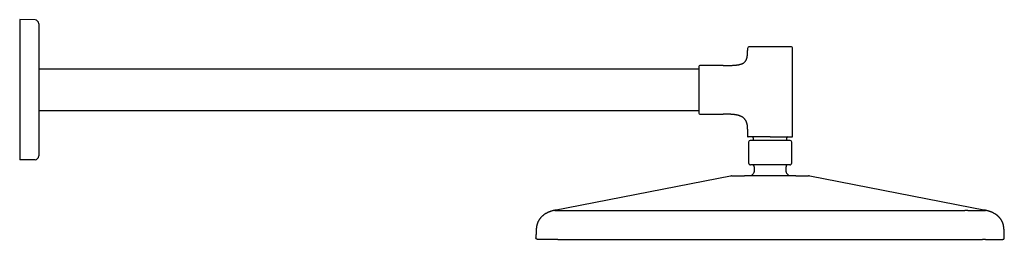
# Model space of a CAD drawing. Header units: millimetres. Extents: x 8 to 1497, y 12 to 709.
# Tile 10 of 10: x 971 to 1497, y 592 to 709. Entities that reach past the tile are written whole.
import ezdxf

# ---------------------------------------------------------------- set-up
doc = ezdxf.new("R2010")
doc.units = ezdxf.units.MM

msp = doc.modelspace()

# ---------------------------------------------------------------- linework, layer by layer
at = {"color": 7, "linetype": 'Continuous', "lineweight": 30}
for p, q in [((979.44, 709.07), (971.25, 709.22)), ((971.25, 709.22), (971.25, 705.22)), ((971.25, 705.22), (971.25, 638.22)), ((981.41, 705.22), (981.41, 638.22)), ((1359.75, 693.72), (1359.75, 692.81)), ((1383.75, 646.82), (1383.75, 693.72)), ((1346.75, 684.72), (1334.25, 684.72)), ((1357.7, 686.18), (1357.63, 686.13)), ((1358.27, 686.66), (1358.19, 686.59)), ((1333.75, 682.72), (981.41, 682.72)), ((981.41, 660.72), (1333.75, 660.72)), ((1334.25, 658.72), (1346.75, 658.72)), ((1359.75, 650.62), (1359.75, 646.82)), ((1360.25, 643.82), (1360.25, 632.62)), ((1362.75, 646.02), (1362.75, 644.62)), ((1380.75, 644.62), (1380.75, 646.02)), ((1383.25, 632.62), (1383.25, 643.82)), ((971.25, 638.22), (971.25, 634.22)), ((979.44, 634.36), (971.25, 634.22)), ((1363.25, 630.62), (1363.25, 627.85)), ((1380.25, 627.85), (1380.25, 630.62)), ((1350.61, 625.63), (1256.75, 607.29)), ((1486.75, 607.29), (1392.88, 625.63)), ((1257.19, 607.37), (1256.75, 607.29)), ((1267.75, 607.29), (1371.75, 607.29)), ((1371.75, 607.29), (1475.75, 607.29)), ((1486.74, 607.29), (1486.3, 607.37)), ((1486.75, 607.29), (1486.75, 607.29)), ((1247.6, 591.79), (1247.6, 591.79)), ((1247.62, 591.79), (1247.6, 591.79)), ((1247.62, 591.79), (1247.61, 591.79)), ((1247.62, 591.79), (1247.62, 591.79)), ((1258.39, 591.79), (1256.83, 591.79)), ((1486.67, 591.79), (1485.1, 591.79)), ((1495.87, 591.79), (1495.89, 591.79)), ((1495.88, 591.79), (1495.87, 591.79)), ((1495.89, 591.79), (1495.88, 591.79)), ((1495.89, 591.79), (1495.9, 591.79)), ((1496.73, 592.6), (1496.73, 592.6))]:
    msp.add_line(p, q, dxfattribs=at)
for centre, radius, start, end in [((979.41, 707.07), 2, 0, 89), ((1360.75, 693.72), 1, 90, 180), ((1382.75, 693.72), 1, 0, 90), ((1334.25, 684.22), 0.5, 90, 180), ((1334.25, 659.22), 0.5, 180, 270), ((1360.05, 646.82), 0.3, 180, 270), ((1362.25, 646.02), 0.5, 0, 90), ((1381.25, 646.02), 0.5, 90, 180), ((1383.45, 646.82), 0.3, 270, 0), ((1361.05, 643.82), 0.8, 90, 180), ((1382.45, 643.82), 0.8, 0, 90), ((979.41, 636.36), 2, 271, 0), ((1361.25, 632.62), 1, 180, 270), ((1362.25, 630.62), 1, 0, 90), ((1381.25, 630.62), 1, 90, 180), ((1382.25, 632.62), 1, 270, 0), ((1351.19, 622.69), 3, 90, 101.0581), ((1371.75, 618.12), 12.6, 134.3091, 143.061), ((1362.25, 627.85), 1, 314.3091, 0), ((1381.25, 627.85), 1, 180, 225.6909), ((1371.75, 618.12), 12.6, 36.9391, 45.6909), ((1392.31, 622.69), 3, 78.9419, 90)]:
    msp.add_arc(centre, radius, start, end, dxfattribs=at)
for points, knots in [([(981.41, 707.07), (981.41, 707.07), (981.41, 707.07), (981.41, 707.06), (981.41, 707.04), (981.41, 707.02), (981.41, 706.99), (981.41, 706.94), (981.41, 706.87), (981.41, 706.77), (981.41, 706.66), (981.41, 706.53), (981.41, 706.39), (981.41, 706.26), (981.41, 706.16), (981.41, 706.07), (981.41, 705.99), (981.41, 705.88), (981.41, 705.74), (981.41, 705.57), (981.41, 705.39), (981.41, 705.28), (981.41, 705.22)], [0, 0, 0, 0, 0.040242, 0.080176, 0.11996, 0.159753, 0.199717, 0.240009, 0.305282, 0.369914, 0.434591, 0.500001, 0.565275, 0.629906, 0.662207, 0.694605, 0.727187, 0.760036, 0.820264, 0.879974, 0.939706, 1, 1, 1, 1]), ([(1371.75, 694.72), (1371.64, 694.72), (1371.42, 694.72), (1371.1, 694.72), (1370.78, 694.72), (1370.46, 694.72), (1370.14, 694.72), (1369.82, 694.72), (1369.5, 694.72), (1369.19, 694.72), (1368.89, 694.72), (1368.58, 694.72), (1368.29, 694.72), (1367.99, 694.72), (1367.68, 694.72), (1367.35, 694.72), (1367.02, 694.72), (1366.69, 694.72), (1366.36, 694.72), (1366.04, 694.72), (1365.7, 694.72), (1365.35, 694.72), (1364.99, 694.72), (1364.63, 694.72), (1364.29, 694.72), (1363.98, 694.72), (1363.7, 694.72), (1363.45, 694.72), (1363.21, 694.72), (1362.97, 694.72), (1362.75, 694.72), (1362.55, 694.72), (1362.37, 694.72), (1362.21, 694.72), (1362.05, 694.72), (1361.91, 694.72), (1361.77, 694.72), (1361.64, 694.72), (1361.51, 694.72), (1361.4, 694.72), (1361.29, 694.72), (1361.19, 694.72), (1361.09, 694.72), (1361.01, 694.72), (1360.95, 694.72), (1360.88, 694.72), (1360.82, 694.72), (1360.78, 694.72), (1360.75, 694.72), (1360.75, 694.72), (1360.75, 694.72)], [0, 0, 0, 0, 0.018664, 0.037296, 0.055911, 0.074526, 0.093157, 0.111819, 0.131335, 0.149446, 0.167536, 0.18562, 0.203712, 0.221828, 0.239982, 0.261454, 0.282881, 0.304287, 0.325696, 0.347133, 0.368623, 0.394933, 0.421181, 0.447411, 0.473669, 0.5, 0.521931, 0.543814, 0.565674, 0.587538, 0.609431, 0.63138, 0.649788, 0.66816, 0.686512, 0.704859, 0.723216, 0.741598, 0.760022, 0.779807, 0.799556, 0.819286, 0.839016, 0.858767, 0.878556, 0.89751, 0.923128, 0.948721, 0.974331, 1, 1, 1, 1]), ([(1382.75, 694.72), (1382.75, 694.72), (1382.74, 694.72), (1382.73, 694.72), (1382.71, 694.72), (1382.67, 694.72), (1382.63, 694.72), (1382.58, 694.72), (1382.52, 694.72), (1382.45, 694.72), (1382.37, 694.72), (1382.28, 694.72), (1382.19, 694.72), (1382.09, 694.72), (1381.97, 694.72), (1381.83, 694.72), (1381.68, 694.72), (1381.52, 694.72), (1381.34, 694.72), (1381.15, 694.72), (1380.94, 694.72), (1380.7, 694.72), (1380.43, 694.72), (1380.14, 694.72), (1379.84, 694.72), (1379.54, 694.72), (1379.25, 694.72), (1378.97, 694.72), (1378.68, 694.72), (1378.39, 694.72), (1378.08, 694.72), (1377.78, 694.72), (1377.5, 694.72), (1377.23, 694.72), (1376.95, 694.72), (1376.67, 694.72), (1376.38, 694.72), (1376.09, 694.72), (1375.79, 694.72), (1375.48, 694.72), (1375.15, 694.72), (1374.83, 694.72), (1374.5, 694.72), (1374.17, 694.72), (1373.84, 694.72), (1373.47, 694.72), (1373.07, 694.72), (1372.63, 694.72), (1372.19, 694.72), (1371.89, 694.72), (1371.75, 694.72)], [0, 0, 0, 0, 0.01866, 0.037289, 0.055904, 0.074519, 0.093152, 0.111818, 0.131335, 0.149446, 0.167536, 0.18562, 0.203712, 0.221828, 0.239982, 0.261454, 0.282881, 0.304287, 0.325696, 0.347134, 0.368623, 0.394933, 0.421181, 0.447412, 0.473669, 0.5, 0.521931, 0.543814, 0.565674, 0.587538, 0.609431, 0.63138, 0.649788, 0.66816, 0.686512, 0.704859, 0.723216, 0.741598, 0.760022, 0.779807, 0.799556, 0.819286, 0.839016, 0.858767, 0.878556, 0.897514, 0.923135, 0.948728, 0.974336, 1, 1, 1, 1]), ([(1358.27, 686.66), (1358.28, 686.67), (1358.36, 686.75), (1358.49, 686.91), (1358.66, 687.14), (1358.81, 687.38), (1358.95, 687.63), (1359.07, 687.89), (1359.18, 688.17), (1359.28, 688.46), (1359.37, 688.78), (1359.45, 689.11), (1359.52, 689.46), (1359.58, 689.84), (1359.63, 690.22), (1359.67, 690.62), (1359.7, 691.03), (1359.72, 691.45), (1359.74, 691.89), (1359.75, 692.35), (1359.75, 692.66), (1359.75, 692.81)], [0, 0, 0, 0, 0.007302, 0.051654, 0.096306, 0.139004, 0.182573, 0.227285, 0.273388, 0.321114, 0.371985, 0.424986, 0.480301, 0.538092, 0.598508, 0.661681, 0.723878, 0.788726, 0.85631, 0.92671, 1, 1, 1, 1]), ([(1333.75, 684.22), (1333.75, 684.22), (1333.75, 684.21), (1333.75, 684.2), (1333.75, 684.17), (1333.75, 684.13), (1333.75, 684.09), (1333.75, 684.03), (1333.75, 683.96), (1333.75, 683.89), (1333.75, 683.81), (1333.75, 683.73), (1333.75, 683.65), (1333.75, 683.55), (1333.75, 683.45), (1333.75, 683.33), (1333.75, 683.18), (1333.75, 683.01), (1333.75, 682.82), (1333.75, 682.62), (1333.75, 682.41), (1333.75, 682.17), (1333.75, 681.89), (1333.75, 681.58), (1333.75, 681.26), (1333.75, 680.92), (1333.75, 680.58), (1333.75, 680.25), (1333.75, 679.93), (1333.75, 679.6), (1333.75, 679.26), (1333.75, 678.92), (1333.75, 678.58), (1333.75, 678.25), (1333.75, 677.94), (1333.75, 677.63), (1333.75, 677.31), (1333.75, 676.98), (1333.75, 676.65), (1333.75, 676.31), (1333.75, 675.96), (1333.75, 675.59), (1333.75, 675.22), (1333.75, 674.85), (1333.75, 674.47), (1333.75, 674.09), (1333.75, 673.68), (1333.75, 673.22), (1333.75, 672.72), (1333.75, 672.22), (1333.75, 671.76), (1333.75, 671.35), (1333.75, 670.99), (1333.75, 670.62), (1333.75, 670.26), (1333.75, 669.89), (1333.75, 669.53), (1333.75, 669.18), (1333.75, 668.86), (1333.75, 668.56), (1333.75, 668.27), (1333.75, 667.98), (1333.75, 667.69), (1333.75, 667.4), (1333.75, 667.08), (1333.75, 666.73), (1333.75, 666.34), (1333.75, 665.97), (1333.75, 665.6), (1333.75, 665.23), (1333.75, 664.85), (1333.75, 664.45), (1333.75, 664.04), (1333.75, 663.64), (1333.75, 663.25), (1333.75, 662.9), (1333.75, 662.58), (1333.75, 662.29), (1333.75, 662.01), (1333.75, 661.75), (1333.75, 661.49), (1333.75, 661.27), (1333.75, 661.06), (1333.75, 660.88), (1333.75, 660.7), (1333.75, 660.54), (1333.75, 660.38), (1333.75, 660.23), (1333.75, 660.09), (1333.75, 659.96), (1333.75, 659.83), (1333.75, 659.72), (1333.75, 659.61), (1333.75, 659.52), (1333.75, 659.44), (1333.75, 659.37), (1333.75, 659.3), (1333.75, 659.25), (1333.75, 659.22), (1333.75, 659.22), (1333.75, 659.22)], [0, 0, 0, 0, 0.009332, 0.018648, 0.027956, 0.037264, 0.046579, 0.05591, 0.065668, 0.073431, 0.081185, 0.088936, 0.096687, 0.104444, 0.11221, 0.119991, 0.130728, 0.141442, 0.152145, 0.162849, 0.173568, 0.184312, 0.197467, 0.210592, 0.223707, 0.236836, 0.25, 0.260966, 0.271908, 0.282838, 0.29377, 0.304716, 0.31569, 0.324895, 0.334081, 0.343257, 0.352431, 0.361609, 0.3708, 0.380011, 0.389904, 0.399779, 0.409644, 0.419509, 0.429384, 0.439278, 0.448756, 0.461565, 0.474361, 0.487166, 0.5, 0.509331, 0.518645, 0.527953, 0.53726, 0.546577, 0.555909, 0.565668, 0.573431, 0.581185, 0.588936, 0.596687, 0.604444, 0.61221, 0.619991, 0.630728, 0.641442, 0.652145, 0.662849, 0.673568, 0.684312, 0.697467, 0.710592, 0.723707, 0.736836, 0.75, 0.760966, 0.771908, 0.782838, 0.79377, 0.804716, 0.81569, 0.824895, 0.834081, 0.843257, 0.852431, 0.861609, 0.8708, 0.880011, 0.889904, 0.899779, 0.909644, 0.919509, 0.929384, 0.939278, 0.948757, 0.961568, 0.974365, 0.987168, 1, 1, 1, 1]), ([(1346.75, 684.72), (1346.94, 684.72), (1347.31, 684.72), (1347.87, 684.72), (1348.41, 684.72), (1348.93, 684.73), (1349.43, 684.74), (1349.92, 684.74), (1350.39, 684.76), (1350.84, 684.77), (1351.31, 684.79), (1351.79, 684.81), (1352.27, 684.84), (1352.74, 684.87), (1353.18, 684.91), (1353.61, 684.95), (1354.02, 685), (1354.42, 685.05), (1354.79, 685.12), (1355.15, 685.18), (1355.49, 685.26), (1355.82, 685.34), (1356.12, 685.43), (1356.4, 685.52), (1356.67, 685.62), (1356.92, 685.73), (1357.15, 685.84), (1357.39, 685.97), (1357.54, 686.07), (1357.63, 686.13)], [0, 0, 0, 0, 0.051527, 0.101573, 0.150159, 0.197305, 0.243034, 0.286588, 0.328815, 0.369738, 0.409379, 0.454928, 0.49873, 0.540824, 0.581254, 0.620063, 0.657299, 0.69301, 0.727251, 0.760078, 0.791554, 0.821746, 0.850726, 0.877013, 0.902366, 0.926865, 0.950595, 0.973649, 1, 1, 1, 1]), ([(1358.27, 686.66), (1358.24, 686.64), (1358.16, 686.55), (1358.01, 686.41), (1357.82, 686.26), (1357.69, 686.17), (1357.63, 686.13)], [0, 0, 0, 0, 0.1274788, 0.4314266, 0.7386732, 1, 1, 1, 1]), ([(1359.75, 650.62), (1359.75, 650.76), (1359.74, 651.04), (1359.73, 651.46), (1359.7, 651.85), (1359.67, 652.24), (1359.62, 652.6), (1359.56, 652.96), (1359.49, 653.31), (1359.41, 653.66), (1359.31, 654), (1359.2, 654.33), (1359.08, 654.64), (1358.94, 654.93), (1358.8, 655.21), (1358.65, 655.46), (1358.49, 655.7), (1358.32, 655.93), (1358.14, 656.15), (1357.95, 656.35), (1357.74, 656.56), (1357.51, 656.75), (1357.26, 656.94), (1357, 657.12), (1356.72, 657.28), (1356.43, 657.44), (1356.13, 657.58), (1355.82, 657.71), (1355.49, 657.83), (1355.15, 657.94), (1354.8, 658.05), (1354.44, 658.14), (1354.05, 658.23), (1353.63, 658.31), (1353.19, 658.38), (1352.73, 658.45), (1352.25, 658.5), (1351.76, 658.55), (1351.26, 658.59), (1350.74, 658.63), (1350.21, 658.65), (1349.66, 658.68), (1349.1, 658.69), (1348.53, 658.7), (1347.95, 658.71), (1347.35, 658.72), (1346.95, 658.72), (1346.75, 658.72)], [0, 0, 0, 0, 0.023903, 0.046973, 0.069242, 0.090741, 0.111507, 0.131575, 0.150986, 0.171626, 0.191576, 0.210896, 0.229652, 0.247907, 0.264661, 0.281093, 0.297264, 0.313235, 0.329066, 0.344818, 0.360547, 0.377893, 0.395352, 0.412995, 0.430882, 0.449072, 0.467694, 0.486721, 0.506196, 0.526156, 0.546632, 0.567654, 0.589245, 0.613677, 0.638847, 0.664772, 0.691469, 0.71895, 0.747224, 0.776298, 0.806179, 0.83687, 0.868372, 0.900104, 0.932619, 0.965919, 1, 1, 1, 1]), ([(1371.75, 646.52), (1371.63, 646.52), (1371.4, 646.52), (1371.06, 646.52), (1370.72, 646.52), (1370.38, 646.52), (1370.04, 646.52), (1369.7, 646.52), (1369.37, 646.52), (1369.07, 646.52), (1368.79, 646.52), (1368.52, 646.52), (1368.25, 646.52), (1367.98, 646.52), (1367.71, 646.52), (1367.41, 646.52), (1367.08, 646.52), (1366.72, 646.52), (1366.36, 646.52), (1366.02, 646.52), (1365.68, 646.52), (1365.32, 646.52), (1364.94, 646.52), (1364.56, 646.52), (1364.18, 646.52), (1363.82, 646.52), (1363.49, 646.52), (1363.19, 646.52), (1362.92, 646.52), (1362.66, 646.52), (1362.42, 646.52), (1362.18, 646.52), (1361.96, 646.52), (1361.77, 646.52), (1361.6, 646.52), (1361.44, 646.52), (1361.28, 646.52), (1361.13, 646.52), (1361, 646.52), (1360.86, 646.52), (1360.74, 646.52), (1360.62, 646.52), (1360.51, 646.52), (1360.42, 646.52), (1360.33, 646.52), (1360.26, 646.52), (1360.19, 646.52), (1360.13, 646.52), (1360.08, 646.52), (1360.05, 646.52), (1360.05, 646.52), (1360.05, 646.52)], [0, 0, 0, 0, 0.018664, 0.037296, 0.055912, 0.074527, 0.093157, 0.111819, 0.131335, 0.146861, 0.162369, 0.17787, 0.193373, 0.208886, 0.22442, 0.239983, 0.261456, 0.282883, 0.304289, 0.325698, 0.347135, 0.368623, 0.394934, 0.421182, 0.447413, 0.473671, 0.5, 0.521932, 0.543815, 0.565675, 0.587539, 0.609432, 0.63138, 0.649789, 0.668162, 0.686514, 0.70486, 0.723217, 0.741599, 0.760022, 0.779808, 0.799557, 0.819287, 0.839017, 0.858768, 0.878556, 0.897511, 0.923129, 0.948722, 0.974332, 1, 1, 1, 1]), ([(1371.75, 646.52), (1371.86, 646.52), (1372.09, 646.52), (1372.43, 646.52), (1372.77, 646.52), (1373.11, 646.52), (1373.45, 646.52), (1373.8, 646.52), (1374.19, 646.52), (1374.63, 646.52), (1375.11, 646.52), (1375.59, 646.52), (1376.02, 646.52), (1376.42, 646.52), (1376.78, 646.52), (1377.13, 646.52), (1377.48, 646.52), (1377.82, 646.52), (1378.15, 646.52), (1378.48, 646.52), (1378.81, 646.52), (1379.13, 646.52), (1379.43, 646.52), (1379.73, 646.52), (1380.04, 646.52), (1380.36, 646.52), (1380.68, 646.52), (1380.98, 646.52), (1381.27, 646.52), (1381.53, 646.52), (1381.75, 646.52), (1381.95, 646.52), (1382.14, 646.52), (1382.31, 646.52), (1382.48, 646.52), (1382.62, 646.52), (1382.76, 646.52), (1382.87, 646.52), (1382.98, 646.52), (1383.08, 646.52), (1383.16, 646.52), (1383.24, 646.52), (1383.3, 646.52), (1383.37, 646.52), (1383.41, 646.52), (1383.44, 646.52), (1383.45, 646.52), (1383.45, 646.52)], [0, 0, 0, 0, 0.018672, 0.037309, 0.055927, 0.074541, 0.093167, 0.111822, 0.131348, 0.158519, 0.185648, 0.212785, 0.239979, 0.261468, 0.282905, 0.304314, 0.32572, 0.347148, 0.36862, 0.390569, 0.412462, 0.434325, 0.456186, 0.478069, 0.500001, 0.526331, 0.552589, 0.578819, 0.605068, 0.631379, 0.652868, 0.674305, 0.695714, 0.71712, 0.738547, 0.76002, 0.779822, 0.79958, 0.819314, 0.839043, 0.858785, 0.87856, 0.897522, 0.923154, 0.94875, 0.974351, 1, 1, 1, 1]), ([(1382.45, 644.62), (1382.45, 644.62), (1382.45, 644.62), (1382.44, 644.62), (1382.43, 644.62), (1382.42, 644.62), (1382.4, 644.62), (1382.38, 644.62), (1382.36, 644.62), (1382.32, 644.62), (1382.26, 644.62), (1382.2, 644.62), (1382.15, 644.62), (1382.13, 644.62), (1382.1, 644.62), (1382.08, 644.62), (1382.05, 644.62), (1381.99, 644.62), (1381.91, 644.62), (1381.78, 644.62), (1381.66, 644.62), (1381.56, 644.62), (1381.46, 644.62), (1381.36, 644.62), (1381.24, 644.62), (1381.1, 644.62), (1380.93, 644.62), (1380.79, 644.62), (1380.67, 644.62), (1380.58, 644.62), (1380.49, 644.62), (1380.4, 644.62), (1380.28, 644.62), (1380.12, 644.62), (1379.92, 644.62), (1379.71, 644.62), (1379.49, 644.62), (1379.26, 644.62), (1379.03, 644.62), (1378.78, 644.62), (1378.52, 644.62), (1378.25, 644.62), (1377.98, 644.62), (1377.69, 644.62), (1377.4, 644.62), (1377.09, 644.62), (1376.76, 644.62), (1376.4, 644.62), (1376.02, 644.62), (1375.62, 644.62), (1375.22, 644.62), (1374.8, 644.62), (1374.38, 644.62), (1373.95, 644.62), (1373.52, 644.62), (1373.08, 644.62), (1372.64, 644.62), (1372.19, 644.62), (1371.75, 644.62), (1371.3, 644.62), (1370.86, 644.62), (1370.42, 644.62), (1369.98, 644.62), (1369.54, 644.62), (1369.13, 644.62), (1368.75, 644.62), (1368.4, 644.62), (1368.05, 644.62), (1367.7, 644.62), (1367.37, 644.62), (1367.04, 644.62), (1366.71, 644.62), (1366.4, 644.62), (1366.1, 644.62), (1365.8, 644.62), (1365.52, 644.62), (1365.24, 644.62), (1364.97, 644.62), (1364.73, 644.62), (1364.52, 644.62), (1364.33, 644.62), (1364.15, 644.62), (1363.97, 644.62), (1363.82, 644.62), (1363.69, 644.62), (1363.59, 644.62), (1363.48, 644.62), (1363.38, 644.62), (1363.28, 644.62), (1363.13, 644.62), (1362.94, 644.62), (1362.7, 644.62), (1362.51, 644.62), (1362.36, 644.62), (1362.24, 644.62), (1362.13, 644.62), (1362, 644.62), (1361.85, 644.62), (1361.73, 644.62), (1361.65, 644.62), (1361.62, 644.62), (1361.58, 644.62), (1361.54, 644.62), (1361.51, 644.62), (1361.45, 644.62), (1361.38, 644.62), (1361.3, 644.62), (1361.25, 644.62), (1361.2, 644.62), (1361.17, 644.62), (1361.14, 644.62), (1361.11, 644.62), (1361.08, 644.62), (1361.05, 644.62), (1361.05, 644.62), (1361.05, 644.62)], [0, 0, 0, 0, 0.005936, 0.011868, 0.017798, 0.023726, 0.029657, 0.035591, 0.041531, 0.048138, 0.059948, 0.071753, 0.074847, 0.077941, 0.081037, 0.084135, 0.087234, 0.090336, 0.101643, 0.112933, 0.12422, 0.130877, 0.13754, 0.144213, 0.151652, 0.16158, 0.171497, 0.181413, 0.18609, 0.19077, 0.195453, 0.200142, 0.204836, 0.214152, 0.223467, 0.232789, 0.242333, 0.252084, 0.261838, 0.271604, 0.281766, 0.291925, 0.302092, 0.312448, 0.322975, 0.333503, 0.344046, 0.356696, 0.369343, 0.382007, 0.394947, 0.407882, 0.420836, 0.433975, 0.447111, 0.460264, 0.473506, 0.486744, 0.5, 0.513242, 0.52648, 0.539736, 0.552876, 0.566011, 0.579165, 0.590257, 0.601344, 0.612439, 0.623417, 0.634258, 0.6451, 0.655956, 0.666486, 0.677012, 0.687547, 0.697902, 0.708062, 0.718223, 0.728398, 0.736045, 0.74369, 0.751337, 0.75899, 0.76646, 0.771242, 0.776024, 0.780806, 0.78559, 0.790376, 0.795167, 0.807817, 0.820442, 0.833061, 0.840504, 0.847956, 0.855421, 0.862108, 0.875418, 0.888721, 0.892207, 0.895694, 0.899183, 0.902674, 0.906168, 0.909665, 0.919694, 0.929712, 0.939729, 0.945636, 0.951548, 0.957468, 0.962711, 0.975137, 0.98756, 1, 1, 1, 1]), ([(981.41, 638.22), (981.41, 638.18), (981.41, 638.1), (981.41, 637.98), (981.41, 637.87), (981.41, 637.76), (981.41, 637.64), (981.41, 637.51), (981.41, 637.36), (981.41, 637.2), (981.41, 637.04), (981.41, 636.9), (981.41, 636.77), (981.41, 636.68), (981.41, 636.61), (981.41, 636.57), (981.41, 636.53), (981.41, 636.48), (981.41, 636.43), (981.41, 636.39), (981.41, 636.36), (981.41, 636.36), (981.41, 636.36)], [0, 0, 0, 0, 0.040242, 0.080176, 0.11996, 0.159753, 0.199717, 0.240009, 0.305282, 0.369914, 0.434591, 0.500001, 0.565275, 0.629906, 0.662207, 0.694605, 0.727187, 0.760036, 0.820264, 0.879974, 0.939706, 1, 1, 1, 1]), ([(1382.25, 631.62), (1382.25, 631.62), (1382.24, 631.62), (1382.23, 631.62), (1382.21, 631.62), (1382.18, 631.62), (1382.14, 631.62), (1382.09, 631.62), (1382.03, 631.62), (1381.96, 631.62), (1381.89, 631.62), (1381.81, 631.62), (1381.72, 631.62), (1381.62, 631.62), (1381.5, 631.62), (1381.38, 631.62), (1381.23, 631.62), (1381.07, 631.62), (1380.9, 631.62), (1380.73, 631.62), (1380.52, 631.62), (1380.29, 631.62), (1380.03, 631.62), (1379.76, 631.62), (1379.47, 631.62), (1379.19, 631.62), (1378.91, 631.62), (1378.64, 631.62), (1378.37, 631.62), (1378.08, 631.62), (1377.79, 631.62), (1377.51, 631.62), (1377.24, 631.62), (1376.98, 631.62), (1376.71, 631.62), (1376.44, 631.62), (1376.17, 631.62), (1375.89, 631.62), (1375.61, 631.62), (1375.31, 631.62), (1375, 631.62), (1374.69, 631.62), (1374.37, 631.62), (1374.06, 631.62), (1373.74, 631.62), (1373.39, 631.62), (1373.01, 631.62), (1372.59, 631.62), (1372.17, 631.62), (1371.79, 631.62), (1371.44, 631.62), (1371.13, 631.62), (1370.83, 631.62), (1370.52, 631.62), (1370.22, 631.62), (1369.91, 631.62), (1369.6, 631.62), (1369.3, 631.62), (1369.02, 631.62), (1368.73, 631.62), (1368.44, 631.62), (1368.16, 631.62), (1367.86, 631.62), (1367.55, 631.62), (1367.23, 631.62), (1366.92, 631.62), (1366.61, 631.62), (1366.3, 631.62), (1365.98, 631.62), (1365.64, 631.62), (1365.29, 631.62), (1364.96, 631.62), (1364.63, 631.62), (1364.34, 631.62), (1364.07, 631.62), (1363.83, 631.62), (1363.6, 631.62), (1363.37, 631.62), (1363.16, 631.62), (1362.97, 631.62), (1362.79, 631.62), (1362.64, 631.62), (1362.49, 631.62), (1362.35, 631.62), (1362.22, 631.62), (1362.1, 631.62), (1361.98, 631.62), (1361.87, 631.62), (1361.76, 631.62), (1361.67, 631.62), (1361.58, 631.62), (1361.5, 631.62), (1361.44, 631.62), (1361.37, 631.62), (1361.32, 631.62), (1361.28, 631.62), (1361.25, 631.62), (1361.25, 631.62), (1361.25, 631.62)], [0, 0, 0, 0, 0.009332, 0.018648, 0.027956, 0.037263, 0.046578, 0.055909, 0.065667, 0.074723, 0.083768, 0.092809, 0.101856, 0.110914, 0.119991, 0.130727, 0.14144, 0.152143, 0.162848, 0.173567, 0.184311, 0.197466, 0.21059, 0.223705, 0.236834, 0.25, 0.260965, 0.271907, 0.282837, 0.293769, 0.304715, 0.31569, 0.324894, 0.33408, 0.343256, 0.352429, 0.361608, 0.370799, 0.380011, 0.389904, 0.399778, 0.409642, 0.419508, 0.429383, 0.439278, 0.448755, 0.461564, 0.47436, 0.487165, 0.5, 0.50933, 0.518644, 0.527951, 0.537259, 0.546576, 0.555909, 0.565667, 0.574723, 0.583768, 0.592809, 0.601856, 0.610914, 0.619991, 0.630727, 0.64144, 0.652143, 0.662848, 0.673567, 0.684311, 0.697466, 0.71059, 0.723705, 0.736834, 0.75, 0.760965, 0.771907, 0.782837, 0.793769, 0.804715, 0.81569, 0.824894, 0.83408, 0.843256, 0.852429, 0.861608, 0.870799, 0.880011, 0.889904, 0.899778, 0.909642, 0.919508, 0.929383, 0.939278, 0.948757, 0.961567, 0.974364, 0.987168, 1, 1, 1, 1]), ([(1351.19, 625.69), (1351.19, 625.69), (1351.19, 625.69), (1351.21, 625.69), (1351.25, 625.69), (1351.29, 625.69), (1351.35, 625.69), (1351.42, 625.69), (1351.5, 625.69), (1351.6, 625.69), (1351.71, 625.69), (1351.84, 625.69), (1351.98, 625.69), (1352.13, 625.69), (1352.29, 625.69), (1352.47, 625.69), (1352.66, 625.69), (1352.88, 625.69), (1353.1, 625.69), (1353.31, 625.69), (1353.49, 625.69), (1353.66, 625.69), (1353.82, 625.69), (1354, 625.69), (1354.18, 625.69), (1354.35, 625.69), (1354.52, 625.69), (1354.69, 625.69), (1354.87, 625.69), (1355.06, 625.69), (1355.3, 625.69), (1355.6, 625.69), (1355.94, 625.69), (1356.18, 625.69), (1356.3, 625.69)], [0, 0, 0, 0, 0.0354908, 0.0710985, 0.1068455, 0.142236, 0.1768001, 0.2111216, 0.2452219, 0.2793523, 0.3153389, 0.3515735, 0.3877514, 0.4233928, 0.4588446, 0.4941305, 0.5310521, 0.5679487, 0.6048462, 0.6417707, 0.6650063, 0.6882692, 0.7115658, 0.7352507, 0.7602358, 0.7810997, 0.8020079, 0.8229653, 0.8439768, 0.8659781, 0.8895248, 0.9264323, 0.9632485, 1, 1, 1, 1]), ([(1356.3, 625.69), (1356.44, 625.69), (1356.71, 625.69), (1357.14, 625.69), (1357.59, 625.69), (1357.9, 625.69), (1358.05, 625.69)], [0, 0, 0, 0, 0.250138, 0.499996, 0.749856, 1, 1, 1, 1]), ([(1385.44, 625.69), (1385.31, 625.69), (1385.03, 625.69), (1384.6, 625.69), (1384.17, 625.69), (1383.73, 625.69), (1383.28, 625.69), (1382.81, 625.69), (1382.32, 625.69), (1381.8, 625.69), (1381.25, 625.69), (1380.69, 625.69), (1380.13, 625.69), (1379.61, 625.69), (1379.13, 625.69), (1378.71, 625.69), (1378.3, 625.69), (1377.87, 625.69), (1377.48, 625.69), (1377.13, 625.69), (1376.84, 625.69), (1376.54, 625.69), (1376.23, 625.69), (1375.91, 625.69), (1375.49, 625.69), (1374.97, 625.69), (1374.36, 625.69), (1373.75, 625.69), (1373.15, 625.69), (1372.54, 625.69), (1372.02, 625.69), (1371.58, 625.69), (1371.23, 625.69), (1370.88, 625.69), (1370.54, 625.69), (1370.19, 625.69), (1369.84, 625.69), (1369.4, 625.69), (1368.86, 625.69), (1368.23, 625.69), (1367.71, 625.69), (1367.32, 625.69), (1367.04, 625.69), (1366.76, 625.69), (1366.48, 625.69), (1366.2, 625.69), (1365.92, 625.69), (1365.65, 625.69), (1365.27, 625.69), (1364.8, 625.69), (1364.24, 625.69), (1363.83, 625.69), (1363.57, 625.69), (1363.47, 625.69), (1363.36, 625.69), (1363.25, 625.69), (1363.14, 625.69), (1362.91, 625.69), (1362.56, 625.69), (1362.11, 625.69), (1361.75, 625.69), (1361.46, 625.69), (1361.25, 625.69), (1361.04, 625.69), (1360.84, 625.69), (1360.65, 625.69), (1360.47, 625.69), (1360.18, 625.69), (1359.81, 625.69), (1359.35, 625.69), (1358.9, 625.69), (1358.47, 625.69), (1358.19, 625.69), (1358.05, 625.69)], [0, 0, 0, 0, 0.018281, 0.036543, 0.054797, 0.073058, 0.091338, 0.10965, 0.128455, 0.149269, 0.170046, 0.190805, 0.211565, 0.232345, 0.247422, 0.262366, 0.277185, 0.291896, 0.307447, 0.317683, 0.327965, 0.338295, 0.348676, 0.359642, 0.37122, 0.391818, 0.412332, 0.432778, 0.453175, 0.473539, 0.493888, 0.505563, 0.517225, 0.528878, 0.540526, 0.55217, 0.563815, 0.575464, 0.59684, 0.618258, 0.639738, 0.649383, 0.659016, 0.668639, 0.678253, 0.68786, 0.697463, 0.707062, 0.71666, 0.736775, 0.756909, 0.777081, 0.781005, 0.784925, 0.78884, 0.79275, 0.796657, 0.800558, 0.818899, 0.835206, 0.851459, 0.859733, 0.867997, 0.876251, 0.883851, 0.891248, 0.898682, 0.906156, 0.925015, 0.944065, 0.962884, 0.981524, 1, 1, 1, 1]), ([(1385.44, 625.69), (1385.6, 625.69), (1385.91, 625.69), (1386.35, 625.69), (1386.78, 625.69), (1387.06, 625.69), (1387.19, 625.69)], [0, 0, 0, 0, 0.250136, 0.499993, 0.749854, 1, 1, 1, 1]), ([(1387.19, 625.69), (1387.3, 625.69), (1387.52, 625.69), (1387.84, 625.69), (1388.15, 625.69), (1388.44, 625.69), (1388.69, 625.69), (1388.91, 625.69), (1389.13, 625.69), (1389.35, 625.69), (1389.56, 625.69), (1389.77, 625.69), (1389.97, 625.69), (1390.14, 625.69), (1390.27, 625.69), (1390.37, 625.69), (1390.47, 625.69), (1390.56, 625.69), (1390.66, 625.69), (1390.79, 625.69), (1390.96, 625.69), (1391.16, 625.69), (1391.35, 625.69), (1391.48, 625.69), (1391.58, 625.69), (1391.65, 625.69), (1391.71, 625.69), (1391.78, 625.69), (1391.84, 625.69), (1391.9, 625.69), (1391.97, 625.69), (1392.06, 625.69), (1392.15, 625.69), (1392.22, 625.69), (1392.27, 625.69), (1392.3, 625.69), (1392.3, 625.69), (1392.31, 625.69)], [0, 0, 0, 0, 0.03372, 0.067674, 0.101883, 0.136426, 0.163399, 0.190186, 0.216798, 0.245008, 0.273482, 0.302189, 0.331142, 0.361006, 0.376626, 0.392205, 0.407743, 0.423244, 0.438708, 0.454139, 0.493511, 0.532844, 0.57217, 0.611518, 0.629202, 0.646899, 0.664613, 0.682347, 0.700103, 0.719938, 0.740628, 0.783709, 0.826794, 0.869924, 0.913142, 0.956487, 1, 1, 1, 1]), ([(1256.75, 607.29), (1256.59, 607.26), (1256.27, 607.19), (1255.81, 607.08), (1255.36, 606.96), (1254.92, 606.83), (1254.5, 606.7), (1254.1, 606.55), (1253.71, 606.4), (1253.33, 606.24), (1252.94, 606.06), (1252.54, 605.86), (1252.14, 605.64), (1251.76, 605.42), (1251.39, 605.18), (1251.03, 604.93), (1250.7, 604.67), (1250.38, 604.41), (1250.07, 604.14), (1249.78, 603.86), (1249.51, 603.58), (1249.25, 603.29), (1248.99, 602.99), (1248.74, 602.65), (1248.5, 602.3), (1248.27, 601.94), (1248.08, 601.59), (1247.91, 601.26), (1247.76, 600.95), (1247.63, 600.63), (1247.51, 600.3), (1247.4, 599.97), (1247.31, 599.65), (1247.24, 599.34), (1247.18, 599.05), (1247.12, 598.75), (1247.07, 598.43), (1247.03, 598.1), (1246.99, 597.78), (1246.96, 597.45), (1246.93, 597.12), (1246.91, 596.78), (1246.88, 596.42), (1246.86, 596.05), (1246.85, 595.65), (1246.83, 595.25), (1246.82, 594.85), (1246.8, 594.43), (1246.79, 594), (1246.78, 593.55), (1246.77, 593.09), (1246.76, 592.77), (1246.76, 592.6)], [0, 0, 0, 0, 0.024456, 0.04836, 0.071729, 0.094583, 0.11694, 0.138434, 0.159487, 0.180115, 0.200338, 0.223909, 0.246959, 0.269517, 0.291609, 0.313258, 0.334487, 0.355316, 0.375761, 0.395839, 0.415565, 0.434954, 0.45402, 0.476096, 0.497774, 0.519085, 0.54007, 0.557662, 0.575113, 0.592495, 0.609911, 0.627497, 0.645419, 0.659859, 0.674721, 0.690105, 0.70611, 0.722832, 0.740362, 0.756098, 0.772542, 0.789746, 0.807758, 0.826624, 0.846392, 0.867107, 0.886966, 0.907694, 0.929326, 0.951896, 0.975442, 1, 1, 1, 1]), ([(1256.84, 607.29), (1256.82, 607.29), (1256.78, 607.29), (1256.76, 607.29), (1256.75, 607.29), (1256.75, 607.29)], [0, 0, 0, 0, 0.396258, 0.792558, 1, 1, 1, 1]), ([(1257.5, 607.43), (1257.5, 607.43), (1257.5, 607.43), (1257.49, 607.43), (1257.49, 607.43), (1257.48, 607.43), (1257.48, 607.43), (1257.47, 607.43), (1257.46, 607.42), (1257.45, 607.42), (1257.44, 607.42), (1257.42, 607.42), (1257.41, 607.41), (1257.39, 607.41), (1257.37, 607.41), (1257.35, 607.4), (1257.33, 607.4), (1257.31, 607.39), (1257.28, 607.39), (1257.26, 607.38), (1257.23, 607.38), (1257.2, 607.37), (1257.17, 607.37), (1257.14, 607.36), (1257.11, 607.36), (1257.07, 607.35), (1257.03, 607.34), (1256.99, 607.33), (1256.95, 607.33), (1256.91, 607.32), (1256.87, 607.31), (1256.84, 607.3), (1256.82, 607.3)], [0, 0, 0, 0, 0.027368, 0.055565, 0.084144, 0.113105, 0.142449, 0.172179, 0.202294, 0.232798, 0.26369, 0.294972, 0.326077, 0.357562, 0.389427, 0.421675, 0.454903, 0.48853, 0.522558, 0.556989, 0.591825, 0.626433, 0.661435, 0.696833, 0.732627, 0.769562, 0.806914, 0.844686, 0.882878, 0.921493, 0.960533, 1, 1, 1, 1]), ([(1256.84, 607.29), (1256.85, 607.29), (1256.87, 607.29), (1256.9, 607.29), (1256.93, 607.29), (1256.98, 607.29), (1257.03, 607.29), (1257.09, 607.29), (1257.16, 607.29), (1257.24, 607.29), (1257.32, 607.29), (1257.42, 607.29), (1257.53, 607.29), (1257.66, 607.29), (1257.77, 607.29), (1257.85, 607.29), (1257.89, 607.29), (1257.94, 607.29), (1257.99, 607.29), (1258.04, 607.29), (1258.09, 607.29), (1258.13, 607.29), (1258.19, 607.29), (1258.27, 607.29), (1258.4, 607.29), (1258.54, 607.29), (1258.7, 607.29), (1258.86, 607.29), (1259.02, 607.29), (1259.16, 607.29), (1259.3, 607.29), (1259.43, 607.29), (1259.56, 607.29), (1259.69, 607.29), (1259.83, 607.29), (1259.96, 607.29), (1260.08, 607.29), (1260.2, 607.29), (1260.32, 607.29), (1260.44, 607.29), (1260.56, 607.29), (1260.68, 607.29), (1260.83, 607.29), (1261.01, 607.29), (1261.22, 607.29), (1261.47, 607.29), (1261.77, 607.29), (1262.11, 607.29), (1262.46, 607.29), (1262.74, 607.29), (1262.94, 607.29), (1263.04, 607.29), (1263.15, 607.29), (1263.25, 607.29), (1263.35, 607.29), (1263.46, 607.29), (1263.61, 607.29), (1263.81, 607.29), (1264.04, 607.29), (1264.29, 607.29), (1264.55, 607.29), (1264.82, 607.29), (1265.09, 607.29), (1265.38, 607.29), (1265.68, 607.29), (1265.99, 607.29), (1266.2, 607.29), (1266.31, 607.29)], [0, 0, 0, 0, 0.012171, 0.025519, 0.040045, 0.055752, 0.07264, 0.090712, 0.109968, 0.128659, 0.148344, 0.16902, 0.190686, 0.213338, 0.236973, 0.24424, 0.251594, 0.259036, 0.266566, 0.274183, 0.281888, 0.287982, 0.292411, 0.306903, 0.322265, 0.341685, 0.362335, 0.384213, 0.399552, 0.415441, 0.431312, 0.445051, 0.45879, 0.472527, 0.486263, 0.499999, 0.511188, 0.522377, 0.533566, 0.544756, 0.555946, 0.567137, 0.577483, 0.59584, 0.614692, 0.634039, 0.660726, 0.688305, 0.716777, 0.746143, 0.754108, 0.762136, 0.770228, 0.778382, 0.786252, 0.791653, 0.804929, 0.818969, 0.83668, 0.855471, 0.875341, 0.89399, 0.913494, 0.933849, 0.955053, 0.977104, 1, 1, 1, 1]), ([(1266.31, 607.29), (1266.47, 607.29), (1266.79, 607.29), (1267.27, 607.29), (1267.59, 607.29), (1267.75, 607.29)], [0, 0, 0, 0, 0.3332393, 0.6664519, 1, 1, 1, 1]), ([(1477.18, 607.29), (1477.02, 607.29), (1476.71, 607.29), (1476.23, 607.29), (1475.91, 607.29), (1475.75, 607.29)], [0, 0, 0, 0, 0.333322, 0.666678, 1, 1, 1, 1]), ([(1477.18, 607.29), (1477.24, 607.29), (1477.36, 607.29), (1477.55, 607.29), (1477.75, 607.29), (1477.98, 607.29), (1478.21, 607.29), (1478.47, 607.29), (1478.72, 607.29), (1478.99, 607.29), (1479.26, 607.29), (1479.54, 607.29), (1479.83, 607.29), (1480.13, 607.29), (1480.37, 607.29), (1480.54, 607.29), (1480.63, 607.29), (1480.73, 607.29), (1480.82, 607.29), (1480.92, 607.29), (1481.01, 607.29), (1481.09, 607.29), (1481.19, 607.29), (1481.34, 607.29), (1481.54, 607.29), (1481.76, 607.29), (1482.01, 607.29), (1482.24, 607.29), (1482.44, 607.29), (1482.62, 607.29), (1482.79, 607.29), (1482.95, 607.29), (1483.09, 607.29), (1483.24, 607.29), (1483.38, 607.29), (1483.52, 607.29), (1483.64, 607.29), (1483.75, 607.29), (1483.86, 607.29), (1483.97, 607.29), (1484.07, 607.29), (1484.17, 607.29), (1484.3, 607.29), (1484.44, 607.29), (1484.6, 607.29), (1484.78, 607.29), (1484.98, 607.29), (1485.19, 607.29), (1485.4, 607.29), (1485.54, 607.29), (1485.64, 607.29), (1485.69, 607.29), (1485.74, 607.29), (1485.79, 607.29), (1485.83, 607.29), (1485.88, 607.29), (1485.94, 607.29), (1486.02, 607.29), (1486.1, 607.29), (1486.19, 607.29), (1486.27, 607.29), (1486.35, 607.29), (1486.42, 607.29), (1486.49, 607.29), (1486.55, 607.29), (1486.61, 607.29), (1486.64, 607.29), (1486.65, 607.29)], [0, 0, 0, 0, 0.0120999, 0.0253873, 0.0398639, 0.0555315, 0.0723919, 0.0904463, 0.1096951, 0.1283892, 0.1480857, 0.1687831, 0.1904788, 0.2131701, 0.2368539, 0.2441365, 0.2515077, 0.2589675, 0.2665158, 0.2741526, 0.2818778, 0.2879814, 0.2924096, 0.3069002, 0.3222604, 0.3416794, 0.3623291, 0.384209, 0.3995485, 0.4154394, 0.4313123, 0.4450517, 0.4587898, 0.472527, 0.4862634, 0.4999995, 0.5111882, 0.522377, 0.5335662, 0.5447558, 0.5559461, 0.5671372, 0.5774876, 0.5958564, 0.6147169, 0.63407, 0.6607617, 0.6883401, 0.7168069, 0.7461631, 0.7541246, 0.7621491, 0.7702364, 0.7783866, 0.7862547, 0.7916787, 0.8050017, 0.8190802, 0.8368242, 0.8556363, 0.8755141, 0.8941601, 0.9136502, 0.9339817, 0.9551516, 0.9771579, 1, 1, 1, 1]), ([(1486.67, 607.3), (1486.67, 607.3), (1486.66, 607.3), (1486.65, 607.31), (1486.64, 607.31), (1486.63, 607.31), (1486.62, 607.31), (1486.6, 607.32), (1486.59, 607.32), (1486.58, 607.32), (1486.56, 607.32), (1486.55, 607.32), (1486.54, 607.33), (1486.53, 607.33), (1486.52, 607.33), (1486.5, 607.33), (1486.49, 607.34), (1486.48, 607.34), (1486.47, 607.34), (1486.46, 607.34), (1486.45, 607.34), (1486.44, 607.35), (1486.42, 607.35), (1486.41, 607.35), (1486.4, 607.35), (1486.39, 607.36), (1486.38, 607.36), (1486.37, 607.36), (1486.36, 607.36), (1486.35, 607.36), (1486.33, 607.37), (1486.32, 607.37), (1486.31, 607.37), (1486.3, 607.37), (1486.29, 607.38), (1486.28, 607.38), (1486.27, 607.38), (1486.26, 607.38), (1486.25, 607.38), (1486.24, 607.39), (1486.23, 607.39), (1486.22, 607.39), (1486.2, 607.39), (1486.19, 607.39), (1486.18, 607.4), (1486.17, 607.4), (1486.16, 607.4), (1486.15, 607.4), (1486.14, 607.4), (1486.13, 607.41), (1486.12, 607.41), (1486.11, 607.41), (1486.1, 607.41), (1486.09, 607.41), (1486.08, 607.42), (1486.07, 607.42), (1486.06, 607.42), (1486.05, 607.42), (1486.04, 607.42), (1486.03, 607.43), (1486.02, 607.43), (1486.01, 607.43), (1486, 607.43), (1485.99, 607.43), (1485.98, 607.44), (1485.97, 607.44), (1485.96, 607.44), (1485.95, 607.44), (1485.94, 607.44), (1485.93, 607.45), (1485.92, 607.45), (1485.91, 607.45), (1485.9, 607.45), (1485.89, 607.45), (1485.88, 607.46), (1485.87, 607.46), (1485.86, 607.46), (1485.85, 607.46), (1485.84, 607.46), (1485.83, 607.47), (1485.82, 607.47), (1485.81, 607.47), (1485.8, 607.47), (1485.8, 607.47), (1485.79, 607.47), (1485.79, 607.47), (1485.79, 607.47), (1485.79, 607.47), (1485.78, 607.47), (1485.78, 607.47), (1485.78, 607.47)], [0, 0, 0, 0, 0.011112, 0.033083, 0.054803, 0.076271, 0.097488, 0.118453, 0.14284, 0.166877, 0.190566, 0.213907, 0.234452, 0.25472, 0.27471, 0.294422, 0.313858, 0.333016, 0.351897, 0.370501, 0.388828, 0.406879, 0.424652, 0.44215, 0.45937, 0.476315, 0.492983, 0.509375, 0.526251, 0.542824, 0.559095, 0.575063, 0.590729, 0.606092, 0.619766, 0.633192, 0.646369, 0.659298, 0.671978, 0.68441, 0.698743, 0.712731, 0.726375, 0.739674, 0.751257, 0.762566, 0.7736, 0.784361, 0.794847, 0.805058, 0.814996, 0.82466, 0.834051, 0.843167, 0.85201, 0.860579, 0.868875, 0.876897, 0.884646, 0.892122, 0.899661, 0.9069, 0.913839, 0.920479, 0.92682, 0.932861, 0.938427, 0.943712, 0.948717, 0.953442, 0.957886, 0.96205, 0.965934, 0.969538, 0.973101, 0.97634, 0.979257, 0.98185, 0.984121, 0.986069, 0.987695, 0.988627, 0.989527, 0.990607, 0.991875, 0.993329, 0.99497, 0.996799, 0.998816, 1, 1, 1, 1]), ([(1486.74, 607.29), (1486.74, 607.29), (1486.74, 607.29), (1486.71, 607.29), (1486.67, 607.29), (1486.65, 607.29)], [0, 0, 0, 0, 0.207461, 0.603751, 1, 1, 1, 1]), ([(1496.73, 592.6), (1496.73, 592.67), (1496.73, 592.87), (1496.72, 593.19), (1496.71, 593.57), (1496.7, 593.93), (1496.69, 594.28), (1496.68, 594.63), (1496.67, 594.98), (1496.66, 595.33), (1496.65, 595.67), (1496.63, 595.99), (1496.62, 596.3), (1496.6, 596.59), (1496.58, 596.87), (1496.56, 597.14), (1496.54, 597.39), (1496.52, 597.63), (1496.49, 597.88), (1496.46, 598.13), (1496.42, 598.39), (1496.39, 598.64), (1496.35, 598.87), (1496.31, 599.09), (1496.26, 599.31), (1496.21, 599.53), (1496.15, 599.77), (1496.08, 600.02), (1496, 600.25), (1495.91, 600.51), (1495.8, 600.78), (1495.68, 601.07), (1495.55, 601.34), (1495.42, 601.59), (1495.28, 601.83), (1495.15, 602.06), (1495, 602.3), (1494.83, 602.55), (1494.64, 602.8), (1494.44, 603.06), (1494.23, 603.31), (1493.99, 603.57), (1493.74, 603.84), (1493.46, 604.1), (1493.17, 604.37), (1492.86, 604.63), (1492.53, 604.88), (1492.17, 605.13), (1491.8, 605.38), (1491.39, 605.62), (1490.98, 605.85), (1490.57, 606.05), (1490.16, 606.24), (1489.74, 606.42), (1489.32, 606.58), (1488.89, 606.73), (1488.5, 606.86), (1488.15, 606.96), (1487.86, 607.04), (1487.56, 607.11), (1487.28, 607.18), (1487.01, 607.24), (1486.83, 607.27), (1486.75, 607.29)], [0, 0, 0, 0, 0.009975, 0.029842, 0.048846, 0.067025, 0.084418, 0.10106, 0.119757, 0.137515, 0.154385, 0.170416, 0.185961, 0.20073, 0.214772, 0.228132, 0.240851, 0.252972, 0.264534, 0.278503, 0.291706, 0.304213, 0.316095, 0.327414, 0.338231, 0.3486, 0.362213, 0.37518, 0.38759, 0.399514, 0.416095, 0.431866, 0.446885, 0.461179, 0.474753, 0.488123, 0.501801, 0.51722, 0.533049, 0.549309, 0.566019, 0.583198, 0.601954, 0.621286, 0.64122, 0.661785, 0.682623, 0.703266, 0.727321, 0.751057, 0.774445, 0.797458, 0.820468, 0.843033, 0.865652, 0.888574, 0.911808, 0.927193, 0.942716, 0.958231, 0.973019, 0.986953, 1, 1, 1, 1]), ([(1247.56, 591.79), (1247.56, 591.79), (1247.51, 591.79), (1247.43, 591.8), (1247.32, 591.82), (1247.22, 591.86), (1247.13, 591.91), (1247.04, 591.98), (1246.97, 592.05), (1246.9, 592.14), (1246.84, 592.24), (1246.79, 592.35), (1246.77, 592.48), (1246.76, 592.56), (1246.76, 592.6)], [0, 0, 0, 0, 0.010496, 0.100384, 0.189364, 0.276584, 0.36129, 0.44286, 0.520822, 0.609259, 0.702237, 0.799028, 0.89867, 1, 1, 1, 1]), ([(1247.59, 591.79), (1247.59, 591.79), (1247.59, 591.79), (1247.58, 591.79), (1247.58, 591.79), (1247.58, 591.79), (1247.57, 591.79), (1247.57, 591.79), (1247.57, 591.79), (1247.56, 591.79), (1247.56, 591.79), (1247.56, 591.79), (1247.56, 591.79), (1247.56, 591.79)], [0, 0, 0, 0, 0.081165, 0.171513, 0.261642, 0.351552, 0.441243, 0.534971, 0.628457, 0.721704, 0.814709, 0.907475, 1, 1, 1, 1]), ([(1256.83, 591.79), (1256.69, 591.79), (1256.42, 591.79), (1256.02, 591.79), (1255.62, 591.79), (1255.22, 591.79), (1254.82, 591.79), (1254.44, 591.79), (1254.06, 591.79), (1253.68, 591.79), (1253.31, 591.79), (1252.94, 591.79), (1252.58, 591.79), (1252.22, 591.79), (1251.88, 591.79), (1251.54, 591.79), (1251.22, 591.79), (1250.91, 591.79), (1250.61, 591.79), (1250.32, 591.79), (1250.05, 591.79), (1249.78, 591.79), (1249.53, 591.79), (1249.29, 591.79), (1249.06, 591.79), (1248.86, 591.79), (1248.66, 591.79), (1248.49, 591.79), (1248.33, 591.79), (1248.18, 591.79), (1248.05, 591.79), (1247.94, 591.79), (1247.84, 591.79), (1247.76, 591.79), (1247.7, 591.79), (1247.65, 591.79), (1247.63, 591.79), (1247.62, 591.79), (1247.62, 591.79)], [0, 0, 0, 0, 0.027998, 0.055946, 0.083898, 0.111909, 0.139981, 0.167477, 0.194936, 0.22241, 0.249948, 0.277983, 0.305955, 0.333917, 0.361923, 0.389971, 0.417453, 0.444918, 0.472419, 0.500005, 0.528066, 0.556053, 0.58402, 0.61202, 0.640066, 0.667549, 0.695005, 0.722487, 0.750045, 0.778053, 0.806011, 0.833973, 0.861993, 0.890074, 0.917573, 0.945027, 0.972485, 1, 1, 1, 1]), ([(1258.39, 591.79), (1261.09, 591.79), (1266.48, 591.79), (1274.55, 591.79), (1282.6, 591.79), (1290.63, 591.79), (1298.6, 591.79), (1306.5, 591.79), (1314.33, 591.79), (1322.15, 591.79), (1329.94, 591.79), (1337.72, 591.79), (1345.48, 591.79), (1353.22, 591.79), (1360.39, 591.79), (1366.99, 591.79), (1373.04, 591.79), (1379.09, 591.79), (1385.75, 591.79), (1393.03, 591.79), (1400.93, 591.79), (1408.86, 591.79), (1416.8, 591.79), (1424.76, 591.79), (1432.74, 591.79), (1440.52, 591.79), (1448.1, 591.79), (1455.47, 591.79), (1462.85, 591.79), (1470.25, 591.79), (1477.67, 591.79), (1482.62, 591.79), (1485.1, 591.79)], [0, 0, 0, 0, 0.03569, 0.071293, 0.106812, 0.142245, 0.177592, 0.212225, 0.246775, 0.281242, 0.315627, 0.34993, 0.38415, 0.418287, 0.452342, 0.479042, 0.505692, 0.532359, 0.559077, 0.593853, 0.628715, 0.663664, 0.6987, 0.733822, 0.769031, 0.804327, 0.836757, 0.86926, 0.901836, 0.934484, 0.967206, 1, 1, 1, 1]), ([(1486.67, 591.79), (1486.8, 591.79), (1487.07, 591.79), (1487.47, 591.79), (1487.88, 591.79), (1488.27, 591.79), (1488.67, 591.79), (1489.06, 591.79), (1489.44, 591.79), (1489.81, 591.79), (1490.19, 591.79), (1490.56, 591.79), (1490.92, 591.79), (1491.27, 591.79), (1491.62, 591.79), (1491.95, 591.79), (1492.27, 591.79), (1492.58, 591.79), (1492.88, 591.79), (1493.17, 591.79), (1493.45, 591.79), (1493.72, 591.79), (1493.97, 591.79), (1494.21, 591.79), (1494.43, 591.79), (1494.64, 591.79), (1494.83, 591.79), (1495.01, 591.79), (1495.17, 591.79), (1495.31, 591.79), (1495.44, 591.79), (1495.56, 591.79), (1495.66, 591.79), (1495.73, 591.79), (1495.8, 591.79), (1495.84, 591.79), (1495.87, 591.79), (1495.87, 591.79), (1495.87, 591.79)], [0, 0, 0, 0, 0.028014, 0.055971, 0.083925, 0.111929, 0.140011, 0.167525, 0.194987, 0.222447, 0.249955, 0.278013, 0.305993, 0.333949, 0.361935, 0.389982, 0.417479, 0.444946, 0.472434, 0.499995, 0.528082, 0.556081, 0.584045, 0.612029, 0.640079, 0.667582, 0.695044, 0.722517, 0.750052, 0.77809, 0.806062, 0.834021, 0.862022, 0.890094, 0.9176, 0.945052, 0.972502, 1, 1, 1, 1]), ([(1495.93, 591.79), (1495.93, 591.79), (1495.93, 591.79), (1495.93, 591.79), (1495.93, 591.79), (1495.93, 591.79), (1495.93, 591.79), (1495.93, 591.79), (1495.92, 591.79), (1495.92, 591.79), (1495.92, 591.79), (1495.91, 591.79), (1495.91, 591.79), (1495.9, 591.79), (1495.9, 591.79), (1495.9, 591.79)], [0, 0, 0, 0, 0.014547, 0.082995, 0.151574, 0.240832, 0.330312, 0.420012, 0.509933, 0.600074, 0.690437, 0.781019, 0.864248, 0.947661, 1, 1, 1, 1]), ([(1495.93, 591.79), (1495.95, 591.79), (1495.99, 591.79), (1496.04, 591.8), (1496.08, 591.8), (1496.11, 591.81), (1496.14, 591.82), (1496.17, 591.82), (1496.22, 591.84), (1496.28, 591.86), (1496.35, 591.9), (1496.4, 591.94), (1496.45, 591.98), (1496.5, 592.03), (1496.55, 592.08), (1496.6, 592.14), (1496.64, 592.21), (1496.67, 592.28), (1496.7, 592.36), (1496.72, 592.46), (1496.73, 592.54), (1496.73, 592.59), (1496.73, 592.6)], [0, 0, 0, 0, 0.049813, 0.089193, 0.118153, 0.140933, 0.164845, 0.189992, 0.216333, 0.280256, 0.3423, 0.401868, 0.445322, 0.495151, 0.5538, 0.624671, 0.679464, 0.740561, 0.808094, 0.882046, 0.962201, 1, 1, 1, 1])]:
    msp.add_open_spline(points, degree=3, knots=knots, dxfattribs=at)

doc.saveas('drawing.dxf')
